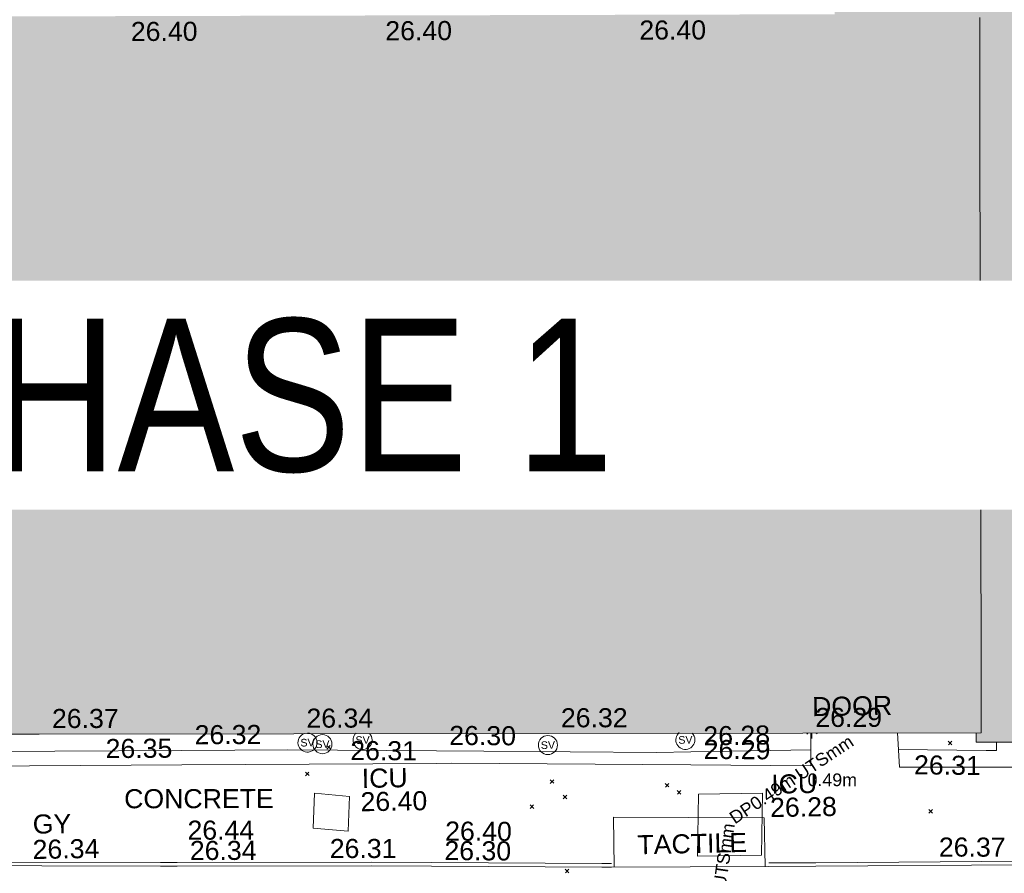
# Model space of a CAD drawing. Header units: millimetres. Extents: x -287732 to 520720, y -103372 to 287754.
# Tile 234 of 256: x 37293 to 56640, y -2555 to 14224. Entities that reach past the tile are written whole.
import ezdxf

# ---------------------------------------------------------------- set-up
doc = ezdxf.new("R2010")
doc.units = ezdxf.units.MM
doc.linetypes.add('IMPORT-UG_ELEC_LV_QLB2 _2_', pattern=[2700, 1500, -300.0000000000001, 0, -250, 150, -300.0000000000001, 0, -200])
doc.linetypes.add('IMPORT-UG_ELEC_STREET LIGHTING_QLB2 _2_', pattern=[2700, 1500, -300.0000000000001, 0, -250, 150, -300.0000000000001, 0, -200])
for name, color, linetype, lineweight, true_color in [('00_TOPO_LEVEL_FLOOR', 7, 'Continuous', 9, 0x666666), ('00_TOPO_SERV_STOP_VALVE', 7, 'Continuous', 9, 0x666666), ('00_UAV_BUILDING_OUTLINE', 5, 'Continuous', 9, 0x0000ff), ('00_UAV_CONCRETE', 9, 'Continuous', 9, 0x808080), ('00_UAV_INT_DOOR', 7, 'Continuous', 9, 0x7f4f3f), ('00_UAV_KERB_BOTTOM', 1, 'Continuous', 9, 0xff0000), ('00_UAV_KERB_TOP', 7, 'Continuous', 9, 0xa500a5), ('00_UAV_ROAD_MARKING_YELLOW_CONTINUOUS', 40, 'Continuous', 9, 0xffbf00), ('00_UAV_SERV_GULLY', 7, 'Continuous', 9, 0x5252a5), ('00_UAV_SERV_IC', 5, 'Continuous', 9, 0x0000ff), ('12333-PUM-2D-U-0001-C01 - Rev2_REVIT IMPORT_dwg', 7, 'Continuous', 9, 0x767676), ('A_RHA_Line', 7, 'Continuous', 9, 0x00a600), ('PUM-ELECTRIC-LV-QLB2', 1, 'IMPORT-UG_ELEC_LV_QLB2 _2_', 9, 0xff0000)]:
    doc.layers.add(name, color=color, linetype=linetype, lineweight=lineweight, true_color=true_color)
for name, color, linetype, lineweight in [('00_UAV_ROAD_EDGE', 7, 'Continuous', 9), ('00_UAV_SURFACE', 7, 'Continuous', 9), ('00_UAV_SURVEY_TEXT', 7, 'Continuous', 9), ('A_RHA_Detail', 7, 'Continuous', 9), ('A_RHA_Text', 7, 'Continuous', 9), ('GEN-TEXT', 7, 'Continuous', 9)]:
    doc.layers.add(name, color=color, linetype=linetype, lineweight=lineweight)
doc.styles.add('Arial Narrow', font='ARIALN.TTF', dxfattribs={"height": 3000})
doc.styles.add('Arial_1', font='arial.ttf', dxfattribs={"height": 250})
doc.styles.add('Swis721 Lt BT', font='swissl.ttf', dxfattribs={"height": 399.9999999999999})
doc.styles.add('Swis721 Lt BT_2', font='swissl.ttf', dxfattribs={"height": 375})

# ---------------------------------------------------------------- blocks, each defined once
blk = doc.blocks.new('12333-PUM-2D-U-0001-C01 - Rev2_REVIT IMPORT_dwg_MSL_Sluice_Valve_SYM-V130-Site Location Plan Proposed')
at = {"layer": '00_TOPO_SERV_STOP_VALVE', "color": 254, "true_color": 0xcccccc}
for radius, start, end in [(500.0000000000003, 129.1034945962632, 359.9999999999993), (500.0000000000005, 359.9999999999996, 44.65670137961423)]:
    blk.add_arc((0, 0), radius, start, end, dxfattribs=at)
at = {"layer": '00_TOPO_SERV_STOP_VALVE', "insert": (0, 198.9876086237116), "char_height": 399.9999999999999, "width": 785.1100955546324, "attachment_point": 2, "line_spacing_factor": 1.005061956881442, "style": 'Swis721 Lt BT'}
blk.add_mtext('SV', dxfattribs=at)
blk = doc.blocks.new('12333-PUM-2D-U-0001-C01 - Rev2_REVIT IMPORT_dwg_MSL_Sluice_Valve_SYM-2077246-Site Location Plan Proposed')
at = {"layer": '00_TOPO_SERV_STOP_VALVE', "color": 254, "true_color": 0xcccccc}
blk.add_circle((0, 0), 500.0000000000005, dxfattribs=at)
at = {"layer": '00_TOPO_SERV_STOP_VALVE', "insert": (0, 198.9876086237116), "char_height": 399.9999999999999, "width": 785.1100955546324, "attachment_point": 2, "line_spacing_factor": 1.005061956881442, "style": 'Swis721 Lt BT'}
blk.add_mtext('SV', dxfattribs=at)
blk = doc.blocks.new('12333-PUM-2D-U-0001-C01 - Rev2_REVIT IMPORT_dwg_MSL_Sluice_Valve_SYM-V131-Site Location Plan Proposed')
at = {"layer": '00_TOPO_SERV_STOP_VALVE', "color": 254, "true_color": 0xcccccc}
for radius, start, end in [(500.0000000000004, 132.2070050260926, 359.9999999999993), (500.0000000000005, 359.9999999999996, 42.44873509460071)]:
    blk.add_arc((0, 0), radius, start, end, dxfattribs=at)
at = {"layer": '00_TOPO_SERV_STOP_VALVE', "insert": (0, 198.9876086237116), "char_height": 399.9999999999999, "width": 785.1100955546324, "attachment_point": 2, "line_spacing_factor": 1.005061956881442, "style": 'Swis721 Lt BT'}
blk.add_mtext('SV', dxfattribs=at)
blk = doc.blocks.new('12333-PUM-2D-U-0001-C01 - Rev2_REVIT IMPORT_dwg_MSL_Sluice_Valve_SYM-V132-Site Location Plan Proposed')
at = {"layer": '00_TOPO_SERV_STOP_VALVE', "color": 254, "true_color": 0xcccccc}
for radius, start, end in [(500.0000000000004, 107.6690569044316, 359.9999999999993), (500.0000000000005, 359.9999999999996, 88.06324389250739)]:
    blk.add_arc((0, 0), radius, start, end, dxfattribs=at)
at = {"layer": '00_TOPO_SERV_STOP_VALVE', "insert": (0, 198.9876086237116), "char_height": 399.9999999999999, "width": 785.1100955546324, "attachment_point": 2, "line_spacing_factor": 1.005061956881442, "style": 'Swis721 Lt BT'}
blk.add_mtext('SV', dxfattribs=at)
blk = doc.blocks.new('12333-PUM-2D-U-0001-C01 - Rev2_REVIT IMPORT_dwg_MSL_FLlvl_SYM-V175-Site Location Plan Proposed')
at = {"layer": '00_TOPO_LEVEL_FLOOR', "color": 254, "true_color": 0xcccccc}
blk.add_line((1.732587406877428e-11, -38.92611017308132), (8.662937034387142e-12, -16.79989051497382), dxfattribs=at)
blk = doc.blocks.new('12333-PUM-2D-U-0001-C01 - Rev2_REVIT IMPORT_dwg_MSL_Node_Linework-V198-Site Location Plan Proposed')
at = {"layer": '00_UAV_INT_DOOR', "color": 9, "true_color": 0xd4c4bf}
for p, q in [((-429.8995779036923, -429.8995779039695), (-530.3860888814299, -530.3860888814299)), ((530.3860888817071, -530.3860888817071), (443.9196760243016, -443.9196760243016))]:
    blk.add_line(p, q, dxfattribs=at)
blk = doc.blocks.new('12333-PUM-2D-U-0001-C01 - Rev2_REVIT IMPORT_dwg_MGS62954_T2_Galway_ITM_3d_Rev1-2077680-Site Location Plan Proposed')
at = {"layer": '00_UAV_CONCRETE', "color": 254, "true_color": 0xcccccc, "flags": 128}
for points in [[(533917432.5323352, 725554706.6849668), (533922431.584749, 725554610.3104591), (533923928.09, 725554581.4600002), (533927430.559494, 725554510.4473077), (533929600.09, 725554466.4600002), (533932429.7616088, 725554422.8559769), (533936998.09, 725554352.4600002), (533937429.1784731, 725554347.5968913), (533942428.7538965, 725554291.1966838), (533947428.3293201, 725554234.7964761), (533947724.0900001, 725554231.4600002), (533952426.8329117, 725554116.8726958), (533954783.09, 725554059.46), (533954791.6050242, 725554701.2333038)], [(533956493.1907822, 725554673.9320065), (533956520.6665002, 725553999.2555002), (533959013.6665002, 725553955.2555002), (533959018.5703509, 725554451.6232687)]]:
    blk.add_lwpolyline(points, dxfattribs=at)
at = {"layer": '00_UAV_KERB_BOTTOM', "color": 254, "true_color": 0xcccccc, "flags": 128}
for points in [[(533918335.4952061, 725552651.9448441), (533922301.6545817, 725552627.0879918), (533922324.4952061, 725552626.9448442), (533926395.4952061, 725552573.9448441), (533927301.2151211, 725552563.0029615), (533930451.495206, 725552524.9448441), (533932300.4082241, 725552480.1457196), (533932886.4952061, 725552465.9448441), (533936709.495206, 725552412.9448442), (533937299.7493207, 725552401.2644947), (533941969.0902098, 725552308.8644043), (533942298.7739195, 725552303.7081382), (533946125.0902098, 725552243.8644043), (533947297.8185298, 725552216.5916526), (533950640.0902098, 725552138.8644043), (533950832.1882188, 725552136.2623162)], [(533953924.1211041, 725552094.3801457), (533954848.0902098, 725552081.8644041), (533958923.8042533, 725552041.9597719), (533959342.09021, 725552037.8644042), (533963119.09021, 725551938.8644042), (533963920.3958126, 725551916.7353251), (533966559.0902098, 725551843.8644042)]]:
    blk.add_lwpolyline(points, dxfattribs=at)
at = {"layer": '00_UAV_KERB_TOP', "color": 254, "true_color": 0xcccccc, "flags": 128}
for points in [[(533918336.1315357, 725552721.9422307), (533922305.6761367, 725552697.0641624), (533922325.1701861, 725552696.9419886), (533926396.4064528, 725552643.9389127), (533927305.2365643, 725552632.9594631), (533930452.7658529, 725552594.9346017), (533932304.4290925, 725552550.0688393), (533932887.8282167, 725552535.9330904), (533936710.672859, 725552482.9352446), (533937303.7704358, 725552471.1986265), (533941970.3300177, 725552378.8535745), (533942302.7951381, 725552373.6538072), (533946126.4512976, 725552313.8516775), (533947301.8394302, 725552286.5170699), (533950641.3780272, 725552208.8533815), (533950832.251515, 725552206.2678806)], [(533953923.3615538, 725552164.3968555), (533954848.906929, 725552151.8597629), (533958923.0446309, 725552111.9705642), (533959343.3500372, 725552107.8554244), (533963120.9734919, 725552008.8390831), (533963919.6375794, 725551986.7829528), (533966561.0226127, 725551913.8377264)]]:
    blk.add_lwpolyline(points, dxfattribs=at)
at = {"layer": '00_UAV_ROAD_EDGE', "color": 254, "true_color": 0xcccccc}
blk.add_line((533950832.1882188, 725552136.2623162), (533953924.1211041, 725552094.3801455), dxfattribs=at)
at = {"layer": '00_UAV_SERV_IC', "color": 254, "true_color": 0xcccccc}
for p, q in [((533944982.4000001, 725553006.6000001), (533945020.5000002, 725553692.4000002)), ((533945020.5000002, 725553692.4000002), (533945706.3, 725553616.2000002)), ((533945706.3, 725553616.2000002), (533945668.2000001, 725552930.4000002)), ((533952526.2000001, 725552320.8000002), (533952564.3000002, 725553540.0000001)), ((533952564.3000002, 725553540.0000001), (533953821.6000001, 725553540.0000001)), ((533953783.5000002, 725552320.8000002), (533953821.6000001, 725553540.0000001)), ((533944982.4000001, 725553006.6000001), (533945668.2000001, 725552930.4000002)), ((533953783.5000002, 725552320.8000002), (533952526.2000001, 725552320.8000002))]:
    blk.add_line(p, q, dxfattribs=at)
at = {"layer": '00_UAV_SURFACE', "color": 254, "true_color": 0xcccccc, "flags": 128}
for points in [[(533917438.8976308, 725555033.7020375), (533922436.7749314, 725554918.8900872), (533922586.0899999, 725554915.4600002), (533927436.2023497, 725554845.7227634), (533931210.09, 725554791.4600002), (533932435.4093924, 725554760.4445615), (533937057.09, 725554643.46), (533937433.8755319, 725554638.7078413), (533942433.3806098, 725554575.652229), (533944510.0899999, 725554549.4600003), (533947432.2966648, 725554478.9045137), (533948360.8760306, 725554456.4843441), (533951758.0899999, 725554374.4600002), (533952430.996173, 725554373.9198035), (533954787.2371439, 725554372.0282568)], [(533958436.497791, 725554461.783383), (533958434.6065001, 725554293.2255002), (533958229.8860842, 725554299.1025138), (533956506.4405773, 725554348.5783428)], [(533950883.5061946, 725552135.567182), (533950885.9930544, 725553116.4740382), (533953847.888122, 725553049.6056396), (533953847.6839641, 725552095.4155346)]]:
    blk.add_lwpolyline(points, dxfattribs=at)
for name, p, xscale, yscale, zscale in [('12333-PUM-2D-U-0001-C01 - Rev2_REVIT IMPORT_dwg_MSL_Sluice_Valve_SYM-V132-Site Location Plan Proposed', (533944902.0899999, 725554687.4600002), 0.375, 0.375, 0.375), ('12333-PUM-2D-U-0001-C01 - Rev2_REVIT IMPORT_dwg_MSL_Sluice_Valve_SYM-2077246-Site Location Plan Proposed', (533945195.0899999, 725554651.4600002), 0.375, 0.375, 0.375), ('12333-PUM-2D-U-0001-C01 - Rev2_REVIT IMPORT_dwg_MSL_Sluice_Valve_SYM-V131-Site Location Plan Proposed', (533945985.0899999, 725554719.46), 0.375, 0.375, 0.375), ('12333-PUM-2D-U-0001-C01 - Rev2_REVIT IMPORT_dwg_MSL_Sluice_Valve_SYM-2077246-Site Location Plan Proposed', (533949624.09, 725554556.4600002), 0.375, 0.375, 0.375), ('12333-PUM-2D-U-0001-C01 - Rev2_REVIT IMPORT_dwg_MSL_Sluice_Valve_SYM-V130-Site Location Plan Proposed', (533952327.09, 725554611.4600002), 0.375, 0.375, 0.375), ('12333-PUM-2D-U-0001-C01 - Rev2_REVIT IMPORT_dwg_MSL_Node_Linework-V198-Site Location Plan Proposed', (533954814.09, 725554783.8640001), 0.19, 0.19, 0.19), ('12333-PUM-2D-U-0001-C01 - Rev2_REVIT IMPORT_dwg_MSL_FLlvl_SYM-V175-Site Location Plan Proposed', (533954814.09, 725554783.8640001), 4.94, 4.94, 4.94)]:
    blk.add_blockref(name, p, dxfattribs=dict(xscale=xscale, yscale=yscale, zscale=zscale))
at = {"layer": '00_UAV_BUILDING_OUTLINE', "color": 251, "true_color": 0x666666, "char_height": 375, "width": 1495.902363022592, "attachment_point": 1, "line_spacing_factor": 1.005061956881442, "style": 'Swis721 Lt BT_2'}
for s, insert, rotation in [('26.40', (533941678.0834648, 725568910.9926816), 359.1668258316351), ('26.40', (533946677.5546013, 725568838.2870848), 359.16682582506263), ('26.40', (533951668.9823644, 725568764.2773807), 359.16682583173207), ('26.37', (533939893.1816708, 725555435.5661966), 359.08078984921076), ('26.34', (533944892.4716879, 725555355.3544866), 359.08078984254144), ('26.32', (533949891.7617047, 725555275.1427767), 359.08078984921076), ('26.29', (533954891.0517218, 725555194.9310668), 359.08078984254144)]:
    blk.add_mtext(s, dxfattribs=dict(at, insert=insert, rotation=rotation))
at = {"layer": '00_UAV_CONCRETE', "color": 251, "true_color": 0x666666, "char_height": 375, "width": 1495.902363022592, "attachment_point": 1, "line_spacing_factor": 1.005061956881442, "style": 'Swis721 Lt BT_2'}
for s, insert, rotation in [('26.35', (533940936.0716226, 725554826.5790275), 359.35367375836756), ('26.31', (533945743.5409512, 725554703.2621312), 358.8258838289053), ('26.29', (533952688.8219444, 725554605.8656521), 358.60420393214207)]:
    blk.add_mtext(s, dxfattribs=dict(at, insert=insert, rotation=rotation))
at = {"layer": '00_UAV_INT_DOOR', "color": 251, "true_color": 0x666666, "insert": (533954827.9128496, 725555407.2974412), "char_height": 375, "width": 1790.333939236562, "attachment_point": 1, "line_spacing_factor": 1.005061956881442, "style": 'Swis721 Lt BT_2'}
blk.add_mtext('DOOR', dxfattribs=at)
at = {"layer": '00_UAV_KERB_BOTTOM', "color": 251, "true_color": 0x666666, "char_height": 375, "width": 1495.902363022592, "attachment_point": 1, "line_spacing_factor": 1.005061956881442, "style": 'Swis721 Lt BT_2'}
for s, insert, rotation in [('26.34', (533942556.4878116, 725552794.9676569), 359.1039648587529), ('26.30', (533947559.2648076, 725552705.8750148), 358.66778014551)]:
    blk.add_mtext(s, dxfattribs=dict(at, insert=insert, rotation=rotation))
at = {"layer": '00_UAV_KERB_TOP', "color": 251, "true_color": 0x666666, "char_height": 375, "width": 1495.902363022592, "attachment_point": 1, "line_spacing_factor": 1.005061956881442, "style": 'Swis721 Lt BT_2'}
for s, insert, rotation in [('26.44', (533942516.968405, 725553194.6199018), 359.1039648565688), ('26.40', (533947580.1269719, 725553088.7120758), 358.66778014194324), ('26.37', (533957273.7530124, 725552605.4266524), 358.8939624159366)]:
    blk.add_mtext(s, dxfattribs=dict(at, insert=insert, rotation=rotation))
at = {"layer": '00_UAV_ROAD_MARKING_YELLOW_CONTINUOUS', "color": 251, "true_color": 0x666666, "insert": (533945306.367099, 725552785.7575665), "char_height": 375, "width": 1495.902363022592, "attachment_point": 1, "rotation": 359.00634286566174, "line_spacing_factor": 1.005061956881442, "style": 'Swis721 Lt BT_2'}
blk.add_mtext('26.31', dxfattribs=at)
at = {"layer": '00_UAV_SERV_GULLY', "color": 251, "true_color": 0x666666, "char_height": 375, "attachment_point": 1, "line_spacing_factor": 1.005061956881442, "style": 'Swis721 Lt BT_2'}
for s, insert, width in [('GY', (533939475.6790336, 725553365.5684978), 821.5590755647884), ('26.34', (533939465.0830563, 725552867.8817788), 1495.902363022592)]:
    blk.add_mtext(s, dxfattribs=dict(at, insert=insert, width=width))
at = {"layer": '00_UAV_SERV_IC', "color": 251, "true_color": 0x666666, "char_height": 375, "attachment_point": 1, "line_spacing_factor": 1.005061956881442, "style": 'Swis721 Lt BT_2'}
for s, insert, width in [('ICU', (533945955.2695878, 725554151.8572913), 1021.012723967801), ('ICU', (533953999.0842782, 725553898.2450806), 1021.012723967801), ('26.40', (533945923.6097291, 725553693.0990357), 1495.902363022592), ('26.28', (533953967.4244195, 725553439.486825), 1495.902363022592)]:
    blk.add_mtext(s, dxfattribs=dict(at, insert=insert, width=width))
at = {"layer": '00_UAV_SURFACE', "color": 251, "true_color": 0x666666, "char_height": 375, "width": 1495.902363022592, "attachment_point": 1, "line_spacing_factor": 1.005061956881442, "style": 'Swis721 Lt BT_2'}
for s, insert, rotation in [('26.32', (533942689.6062507, 725555067.6896111), 359.2774026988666), ('26.30', (533947694.1774593, 725554967.9554454), 358.6168855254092), ('26.28', (533952681.3936535, 725554868.9485565), 359.95400401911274), ('26.31', (533956815.6681192, 725554230.2523249), 358.3556324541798)]:
    blk.add_mtext(s, dxfattribs=dict(at, insert=insert, rotation=rotation))
at = {"layer": '00_UAV_SURVEY_TEXT', "color": 251, "true_color": 0x666666, "char_height": 375, "attachment_point": 1, "line_spacing_factor": 1.005061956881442, "style": 'Swis721 Lt BT_2'}
for s, insert, width, rotation in [('CONCRETE', (533941283.933983, 725553833.9493718), 3286.236302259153, 359.06655376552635), ('TACTILE', (533951347.2031193, 725552752.4264635), 2341.205920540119, 0.2860553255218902)]:
    blk.add_mtext(s, dxfattribs=dict(at, insert=insert, width=width, rotation=rotation))
blk = doc.blocks.new('12333-PUM-2D-U-0001-C01 - Rev2_REVIT IMPORT_dwg-1620468-Site Location Plan Proposed')
at = {"layer": 'GEN-TEXT', "color": 253, "true_color": 0xaaaaaa}
for p, q in [((304197.9948137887, -61300.71151768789), (304268.7054919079, -61230.00083956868)), ((304268.7054919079, -61300.71151768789), (304197.9948137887, -61230.00083956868)), ((316411.9948138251, -61431.71151774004), (316482.7054919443, -61361.00083962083)), ((316482.7054919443, -61431.71151774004), (316411.9948138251, -61361.00083962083)), ((303769.9948138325, -61816.71151774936), (303840.7054919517, -61746.00083963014)), ((303840.7054919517, -61816.71151774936), (303769.9948138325, -61746.00083963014)), ((308576.9948138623, -62051.71151773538), (308647.7054919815, -61981.00083961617)), ((308647.7054919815, -62051.71151773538), (308576.9948138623, -61981.00083961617)), ((310836.9948138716, -62162.71151776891), (310907.7054919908, -62092.0008396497)), ((310907.7054919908, -62162.71151776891), (310836.9948138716, -62092.0008396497)), ((308825.9948138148, -62358.71151776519), (308896.705491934, -62288.00083964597)), ((308896.705491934, -62358.71151776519), (308825.9948138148, -62288.00083964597)), ((311070.9948138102, -62305.71151769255), (311141.7054919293, -62235.00083957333)), ((311141.7054919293, -62305.71151769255), (311070.9948138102, -62235.00083957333)), ((308172.9948137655, -62537.71151776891), (308243.7054918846, -62467.00083964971)), ((308243.7054918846, -62537.71151776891), (308172.9948137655, -62467.00083964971)), ((316003.994813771, -62766.71151770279), (316074.7054918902, -62696.00083958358)), ((316074.7054918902, -62766.71151770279), (316003.994813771, -62696.00083958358)), ((308842.9948138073, -63815.71151770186), (308913.7054919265, -63745.00083958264)), ((308913.7054919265, -63815.71151770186), (308842.9948138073, -63745.00083958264))]:
    blk.add_line(p, q, dxfattribs=at)
blk.add_blockref('12333-PUM-2D-U-0001-C01 - Rev2_REVIT IMPORT_dwg_MGS62954_T2_Galway_ITM_3d_Rev1-2077680-Site Location Plan Proposed', (-533641079.6498471, -725615854.3561786))
at = {"layer": 'PUM-ELECTRIC-LV-QLB2', "char_height": 250, "attachment_point": 2, "line_spacing_factor": 0.9417779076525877, "style": 'Arial_1'}
for s, insert, width, rotation in [('DP0.49m UTSmm', (313249.1241610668, -61951.67233307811), 3379.071464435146, 32.57573647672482), ('0.49m', (314121.7990783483, -61953.8601295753), 1160.025439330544, 358.836994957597), ('DP0.49m UTSmm', (311716.9799237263, -64278.50860077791), 3379.071464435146, 80.84198246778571)]:
    blk.add_mtext(s, dxfattribs=dict(at, insert=insert, width=width, rotation=rotation))

msp = doc.modelspace()

# ---------------------------------------------------------------- hatches: boundary and pattern name
at = {"layer": 'A_RHA_Detail', "true_color": 0xc0c0c0}
h = msp.add_hatch(color=9, dxfattribs=at)
h.paths.add_polyline_path([(-80880.60083809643, -68502.79057078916), (-80400.865924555, -68483.41509113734), (-80400.865924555, -62984.64684185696), (-24474.85765177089, -63009.32043784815), (-24456.14471271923, -50840.30023858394), (-36622.55041039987, -50831.65104353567), (-36622.55041039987, -44228.57792613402), (-50959.0526582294, -44218.38599194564), (-50959.0526582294, -42573.78171514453), (-54563.9325804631, -42571.21897729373), (-54565.69773352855, -45054.17447474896), (-92408.82109321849, -45027.27149621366), (-92411.78875845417, -49201.74309222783), (-100061.9988811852, -49201.74309222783), (-100052.2214449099, -64852.82557838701), (-86120.90825229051, -64852.82557838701), (-86092.1662649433, -62957.90041523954), (-84861.10047608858, -62957.90041523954), (-84854.79052929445, -68240.109737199), (-80870.60226892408, -68240.10973722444)])
h.paths.add_polyline_path([(-137238.9269902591, -68461.9384092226), (-132719.7426408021, -68433.0633692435), (-132847.0731201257, -62850.04282283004), (-130454.6837966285, -62916.63108078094), (-130498.2830220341, -61355.85393642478), (-117581.136331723, -61423.42893438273), (-117492.3908565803, -49183.91309190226), (-125136.5200282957, -49178.47881952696), (-125133.572703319, -45032.61887136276), (-163007.1824077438, -45005.6942194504), (-163007.1824076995, -44090.2963411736), (-163123.8521269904, -44090.21339942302), (-163122.6389897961, -42383.75184302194), (-166563.8543419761, -42383.75184298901), (-166565.034908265, -44044.39824208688), (-193158.4656786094, -44025.49275805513), (-193195.152889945, -62863.65652504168), (-137269.7106414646, -62916.63108078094), (-137254.3708868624, -65679.90523788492)])
h.paths.add_polyline_path([(120310.9497607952, -32334.28230164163), (120312.4652266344, -31610.73011961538), (133451.2244789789, -31638.24899384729), (133469.2230092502, -19717.98315780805), (121295.7536929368, -19692.48606430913), (121319.8434528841, -8190.941560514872), (112277.0825930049, -8172.001674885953), (112263.1770823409, -14811.1234547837), (78285.85310969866, -14739.95861438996), (78292.82277619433, -8167.077575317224), (75241.99098605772, -8160.673431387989), (69355.76844233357, -8152.931592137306), (69353.6659720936, -9156.74635762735), (68372.60878945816, -9154.691552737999), (68372.60878945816, -13705.52853215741), (69333.7233474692, -13707.54156770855), (69325.07112547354, -16249.53369228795), (66623.4489111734, -16249.53369228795), (66619.79243935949, -17995.29925530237), (65989.07757494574, -17995.2992552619), (65985.44262772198, -19730.78799483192), (57152.23993377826, -19712.28702421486), (57127.42535098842, -31559.89463417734), (70277.87165424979, -31587.43801817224), (70277.87165431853, -32271.7414715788), (78263.96947909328, -32285.12944888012), (78266.62661740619, -31019.79372153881), (112335.8856506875, -31091.15111860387), (112335.8856506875, -32317.57330553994), (119781.4233959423, -32333.17321913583)])
h.paths.add_polyline_path([(7503.717409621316, -1791.439263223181), (15482.43097392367, -674.0213231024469), (15484.0826588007, 148.1327206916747), (56188.28042539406, 205.5276654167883), (56155.84326007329, 14338.3166313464), (18016.62665935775, 14236.48149539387), (17967.9025208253, 34313.18372071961), (21727.10644863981, 34324.0692624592), (21708.90974962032, 40608.10218321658), (18009.66447159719, 40608.10218321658), (17995.54603706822, 45483.75063442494), (9770.084204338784, 45420.6329473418), (3966.213879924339, 45446.76585222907), (3984.771235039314, 14176.56786832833), (1023.062455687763, 14176.56786837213), (-276.5134647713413, 14190.52623461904), (-231.6790044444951, 5968.135265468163), (-226.4491536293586, 193.7444677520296), (553.0869992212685, 183.4716499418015), (7477.609307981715, 143.2867586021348), (7488.638446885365, -674.0213231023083)])
h.paths.add_polyline_path([(77755.59663317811, 53.47451145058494), (77729.51881611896, 1699.844979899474), (94464.47132486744, 1659.976083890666), (94606.37913471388, 17991.390236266), (88810.4190114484, 18015.03260816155), (88799.89418497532, 14436.74271609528), (69413.88950349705, 14457.8773889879), (69377.35724448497, 99.62816357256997), (75241.99098605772, 67.32134432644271)])
h.paths.add_polyline_path([(61252.12079701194, 46453.95617366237), (105774.7348988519, 46472.68783506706), (105768.2642198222, 61852.61234306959), (92285.13876309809, 61852.61234306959), (92308.59670399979, 65784.30757140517), (96107.4668000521, 65767.60445243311), (96059.68081117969, 75209.20847378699), (101084.8427276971, 75071.88872764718), (104988.0046543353, 74765.36560406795), (108403.6894220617, 74363.8408943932), (112009.2703903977, 73787.25420861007), (115645.3524815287, 73049.69667206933), (116890.8108051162, 72761.69136252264), (120208.9929833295, 71893.18353872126), (120865.241739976, 71703.68484519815), (124135.6329506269, 70669.67317906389), (127435.6253142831, 69480.50055823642), (127820.4368670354, 69394.93141813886), (128274.3081769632, 69331.69585753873), (128731.8791144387, 69306.66104516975), (129189.9401488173, 69320.00258290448), (129645.2782985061, 69371.62688826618), (130094.6997111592, 69461.17185603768), (130535.0520071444, 69588.00939074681), (130963.246434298, 69751.24981927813), (131376.2795165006, 69949.74812590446), (131771.2541232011, 70182.11198903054), (132162.5575600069, 70460.5404660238), (132496.0921583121, 70741.69081113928), (132820.871367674, 71064.98072578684), (133117.4593294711, 71414.31364272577), (133383.77568926, 71787.23923950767), (133616.5473239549, 72178.5372844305), (133817.1647262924, 72590.54524898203), (133982.6025969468, 73017.89547513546), (134111.7005086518, 73457.59040801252), (134203.5529320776, 73906.54590458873), (134257.5155883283, 74361.61286216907), (134272.5462649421, 74819.5993153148), (134250.5259875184, 75277.29281745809), (134189.6227572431, 75731.48297747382), (134090.9274700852, 76178.98397757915), (133955.1324028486, 76616.65691993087), (133783.1900598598, 77041.43184345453), (133576.3064937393, 77450.32925647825), (133335.932843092, 77840.48103920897), (133063.7551572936, 78209.15055532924), (132761.6825665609, 78553.75185442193), (132431.8338935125, 78871.8678050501), (132076.5227905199, 79161.26705197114), (131698.2415080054, 79419.91966861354), (131299.6434187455, 79646.01139197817), (131093.5942456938, 79746.34209763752), (132146.0467355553, 83110.22226145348), (122787.7632953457, 86282.54285518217), (121604.3555412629, 82800.3591886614), (117095.9864227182, 83870.84033785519), (116841.9598400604, 83526.35449572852), (116120.5435466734, 91221.93611972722), (110237.7341284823, 91274.27491021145), (110194.3680786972, 90435.39030214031), (104988.0046543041, 90486.49901390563), (104973.2761846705, 94309.82427956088), (103746.1314668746, 94309.8242795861), (103839.9937121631, 122852.1474271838), (96365.09202306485, 122931.9599470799), (96350.3400238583, 123952.4168585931), (104555.5505249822, 123902.1925226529), (104607.3234458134, 120248.5396156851), (125502.5015002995, 120134.1933400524), (125662.0200253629, 137657.3796882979), (114479.5865733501, 137699.2256881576), (114382.306264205, 129149.9458158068), (104644.159003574, 129187.9975073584), (104577.9931702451, 126217.3903144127), (101184.4926406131, 126159.1566967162), (101264.6166812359, 135959.2655565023), (89967.23178808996, 135988.8856164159), (89927.63362986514, 125823.6463181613), (93630.53562302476, 125840.7948842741), (93580.65688892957, 122931.9599470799), (88697.38835376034, 122904.7310126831), (88679.3898954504, 95739.09143775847), (86378.25848996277, 95739.09143775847), (86378.18187189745, 96178.1008337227), (83279.50743284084, 96200.92083327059), (83273.62493422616, 95735.74732133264), (70169.67509619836, 95733.22421950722), (70166.26842742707, 96272.07409347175), (66674.99731294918, 96257.14073655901), (66654.74538556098, 95755.71092136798), (65784.77231079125, 95755.71092136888), (65887.65094984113, 117470.630565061), (53473.3427162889, 117487.9046429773), (53434.44066309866, 98570.46349063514), (40649.41626916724, 98570.46349063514), (40610.16711559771, 94406.01479078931), (38853.82372868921, 94410.36303440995), (38848.65589191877, 89463.65332729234), (40612.46601912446, 89518.45976927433), (40665.38257362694, 86257.73741128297), (38372.19584460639, 86305.72309285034), (38369.79374539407, 76901.0507917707), (50937.9512507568, 76944.40198294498), (50922.88567286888, 74598.78180889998), (56484.9061132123, 74588.85093771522), (56484.9061132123, 75194.85181995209), (92465.4037153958, 75233.0258166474), (92645.92783662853, 71766.64845094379), (89810.55521366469, 69362.83965827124), (85313.16173974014, 69360.94750420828), (85313.16173974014, 66907.4050808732), (75210.14498263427, 66903.15451589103), (75210.14498263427, 63815.70944550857), (70819.40014309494, 63815.70999200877), (70819.21601505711, 64253.35708059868), (69456.83415683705, 64253.35708059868), (69455.7195737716, 66901.99623166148), (61303.32856759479, 66898.5668068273), (61304.56054988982, 63970.32021231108), (70500.41048208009, 63970.32021219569), (70500.4088543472, 61852.59006207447), (61245.6438848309, 61848.69637488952), (61252.03558504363, 46656.49344428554)])
h.paths.add_polyline_path([(-17153.16561239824, 48569.32684293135), (-17153.16561224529, 60770.38083685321), (-29362.88357759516, 60774.70428694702), (-29362.88357759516, 67399.20394580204), (-43507.24466814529, 67405.01911303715), (-43488.5313307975, 69093.07334175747), (-45766.41866231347, 69109.32868388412), (-45794.3462003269, 67405.01911303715), (-47272.11273194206, 67404.2124544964), (-47272.44887633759, 66454.91798908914), (-86004.56386332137, 66468.63299519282), (-86006.66970787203, 60521.58362721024), (-92662.87722510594, 60521.58362721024), (-92665.2138765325, 50184.35611932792), (-79752.0168396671, 50179.78309939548), (-79752.016597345, 48591.4932381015), (-17157.7163123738, 48569.32845417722)])
h.paths.add_polyline_path([(-201056.4185878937, 48628.75479108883), (-138377.9751621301, 48634.64535779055), (-138377.9751621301, 50133.28201003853), (-125467.710581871, 50134.49626164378), (-125468.6909603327, 60566.1903686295), (-132186.8595614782, 60565.86652591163), (-132187.4203588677, 66533.0197876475), (-170643.3098734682, 66805.61809689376), (-170643.3098732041, 67738.78475848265), (-200340.0100486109, 67488.93693764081), (-200348.7171487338, 60827.78025104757), (-201057.5650552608, 60827.71357558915), (-201056.6510294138, 51102.04313372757)])
h.paths.add_polyline_path([(-240051.5126725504, 54769.19491160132), (-239444.490259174, 54811.10754483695), (-239186.5396223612, 54841.92927608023), (-238764.8191577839, 54940.98166103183), (-238382.4735933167, 55122.46891388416), (-237990.3402229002, 55354.87497234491), (-237269.2031023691, 55936.21515020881), (-237032.4836384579, 56225.56611516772), (-236793.0039602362, 56569.31473944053), (-236554.5880578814, 57004.26389721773), (-236432.7219585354, 57267.46508908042), (-236300.081527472, 57753.26238983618), (-236250.7285154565, 58017.17885684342), (-236235.6490609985, 58516.21786804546), (-236233.2538429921, 58987.85640053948), (-236213.7029795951, 59823.48083769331), (-236363.8287855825, 59820.86038205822), (-236634.0279869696, 60698.06075827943), (-236391.9547756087, 61432.19726339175), (-236225.4740089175, 61435.10319600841), (-236201.6036569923, 62637.68779596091), (-232563.5271750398, 62639.28734435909), (-232563.5271750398, 63049.03842404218), (-232732.1945866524, 63049.15302218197), (-232860.1521277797, 63457.95890274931), (-232731.606808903, 63914.24862697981), (-232560.8209656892, 63914.24862697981), (-232515.1276847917, 70598.00033009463), (-240628.6947849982, 70598.85496273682), (-240629.7923196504, 72350.98321577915), (-246412.6011212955, 72347.36085933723), (-246412.6011212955, 70616.45923936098), (-254449.5805725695, 70618.60952619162), (-254454.637144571, 70754.06491720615), (-254469.7140363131, 73191.66276250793), (-263883.2532625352, 73267.83063688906), (-263902.4181505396, 68260.74348553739), (-263714.8217520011, 68259.82096572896), (-263552.9672900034, 67819.65434396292), (-263719.0883117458, 67392.2068408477), (-263913.6298699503, 67392.20684284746), (-263956.7001913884, 58633.76423459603), (-260181.1963171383, 58611.22607638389), (-260192.3146983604, 56354.25111579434), (-257184.684388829, 56339.46086021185), (-257213.4419957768, 57092.93866021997), (-257338.5163846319, 57093.27331223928), (-257471.0109294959, 57531.74572308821), (-257338.5163845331, 58062.22513696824), (-257203.4956297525, 58064.06881289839), (-257173.5751889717, 58598.54056692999), (-256478.2273617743, 58575.27357994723), (-256478.2273617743, 58788.51859473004), (-256013.0091299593, 58911.92701534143), (-255397.0786664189, 58780.99767617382), (-255397.0786664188, 58595.982422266), (-243809.885361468, 58585.92793201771), (-243805.3570672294, 58352.04527760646), (-243740.939469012, 57884.52572680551), (-243619.0830608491, 57421.84877545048), (-243424.3877545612, 56943.65915412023), (-243247.1437899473, 56608.24157713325), (-243003.0710579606, 56249.99021479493), (-242732.2093200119, 55932.75703082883), (-242371.7230178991, 55603.12658811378), (-242141.255125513, 55424.88676767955), (-241804.9643037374, 55216.88439822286), (-241529.4640827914, 55077.02869055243), (-241100.6275144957, 54917.18295003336), (-240836.2134980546, 54840.82833176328), (-240453.4486195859, 54788.60784130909), (-240218.9578693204, 54777.28227442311)])
h.paths.add_polyline_path([(40276.69022552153, 59895.36417752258), (40328.62676029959, 69196.9439153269), (36588.99968785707, 69217.8245910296), (36619.46637569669, 74674.25962428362), (32264.36460078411, 74687.02318924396), (32233.48293867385, 69156.26826306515), (11916.69390495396, 69269.70959686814), (11966.66200111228, 78218.75165974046), (29087.509017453, 78123.15526808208), (29143.44567205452, 88141.1370047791), (15719.348796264, 88216.09212953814), (15732.60379610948, 90589.9978889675), (4594.294101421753, 90652.19003489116), (4525.129359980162, 78265.12250449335), (10096.76365553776, 78234.01258731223), (10077.43887221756, 74773.03821910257), (4547.641142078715, 74803.91453678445), (4465.579974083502, 60107.1600234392), (19125.89094760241, 60025.30234268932), (19139.86249374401, 62527.53804644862), (31738.59196305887, 62457.19146404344), (31724.55430858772, 59943.11609815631), (38369.79364225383, 59906.01157293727)])
h.paths.add_polyline_path([(-246083.0241259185, 72334.29150213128), (-246083.0594797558, 72334.30275087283), (-246208.2905500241, 72334.29150213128)])
h.paths.add_polyline_path([(-114575.3004830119, 112178.0758695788), (-114575.3246435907, 112178.0758695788), (-114707.2752166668, 115801.5811617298)])
h.paths.add_polyline_path([(-154699.9178765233, 101760.4080976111), (-114382.050333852, 101776.0542914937), (-114382.050333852, 106926.9360164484), (-113755.641395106, 106927.1792101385), (-113757.5507412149, 111847.2721531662), (-114431.6837526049, 111847.2721531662), (-114431.8097758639, 112178.0758695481), (-114575.3004830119, 112178.0758695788), (-114578.9984943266, 121707.2390833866), (-123056.9849702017, 121707.2390833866), (-123068.8201032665, 156452.7036899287), (-119381.2340625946, 156454.1348067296), (-119381.2340625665, 160165.8597952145), (-115501.031452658, 160167.3662801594), (-115503.3750945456, 166206.5793118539), (-132411.7987151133, 166599.6604729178), (-132411.8243278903, 166665.6603411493), (-135275.0124468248, 166664.5490317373), (-135275.0124468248, 166628.1883101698), (-135911.3205076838, 166628.1944502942), (-135911.3479256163, 166352.1604668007), (-152521.1633846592, 166345.7146753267), (-152518.3680955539, 159142.6836790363), (-150699.3133726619, 159117.9265656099), (-150758.5477087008, 122560.691203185), (-151059.2005266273, 122560.691203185), (-151061.0981347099, 121302.4374932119), (-154138.3148337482, 121372.6012653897), (-154138.3148337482, 121865.1834517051), (-154704.3888425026, 121867.2611370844), (-154688.5451973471, 119352.3937021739), (-154745.5933227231, 119352.3715636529), (-154745.5763474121, 118722.1532660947), (-160794.1544526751, 118748.7442832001), (-160794.1544526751, 119410.5425977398), (-163852.1622693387, 119422.408321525), (-163855.0715294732, 118762.2003111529), (-167568.6765459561, 118778.5256058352), (-166634.6619849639, 124395.1277019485), (-166930.050559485, 124500.0918161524), (-167568.6765459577, 124707.6250903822), (-168028.2173235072, 124841.3808647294), (-168630.5006276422, 124991.3056740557), (-169238.2056069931, 125117.4693074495), (-169850.3952285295, 125219.6772876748), (-170466.1255403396, 125297.7720169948), (-171089.11025998, 125351.8553033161), (-171704.4065937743, 125381.1774255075), (-172325.0479971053, 125386.3595015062), (-172782.2248668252, 125374.5832362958), (-173401.7764235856, 125337.4554476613), (-174109.844898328, 125263.4341236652), (-174634.1213722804, 125190.4100126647), (-175245.0145766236, 125080.719099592), (-176047.1958093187, 124895.7675260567), (-176665.4852587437, 124724.7228134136), (-177045.3001228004, 124609.1129151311), (-177631.5127792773, 124405.2077276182), (-176665.4852586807, 118818.5158794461), (-177558.9402083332, 118822.4435768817), (-177662.2853368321, 125263.4341236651), (-176365.3912351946, 126542.9270807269), (-159462.2970490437, 126319.910391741), (-157057.7396790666, 128609.0850976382), (-157060.6673204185, 136153.1661957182), (-158638.8016610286, 137740.2441626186), (-159352.3735831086, 137740.2441626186), (-161634.4140634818, 140201.1078539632), (-168727.9404945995, 140256.8191146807), (-171035.0401161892, 137942.8847305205), (-174184.1459014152, 137942.8847305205), (-176460.1167434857, 140292.2858551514), (-177341.6856934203, 140292.2858551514), (-177341.7113613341, 140358.4281613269), (-183428.5803825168, 140356.0660244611), (-185921.6385985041, 137917.4639994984), (-185921.6385985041, 131757.3091155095), (-186906.8767412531, 131756.9267733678), (-187725.3914540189, 130809.9989183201), (-187724.058890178, 127376.1828148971), (-186481.0281350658, 126304.5577463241), (-186479.4846754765, 122327.2959175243), (-185176.2828158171, 121059.4673825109), (-180304.1129154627, 121059.4673824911), (-180304.1136492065, 118802.0484409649), (-193555.3706955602, 118802.0484409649), (-193555.368699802, 133117.8341649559), (-192593.6442938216, 133118.2073819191), (-192593.6442938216, 134200.8158367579), (-192224.6284783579, 134200.9592041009), (-192225.5653014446, 136615.0101267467), (-192595.0012460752, 136615.0101267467), (-192595.4357332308, 137734.4745165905), (-193589.2709668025, 137734.4746851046), (-193589.2685988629, 147474.570583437), (-193163.2062206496, 147492.8644732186), (-192765.7252967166, 147531.087133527), (-192359.9383250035, 147589.5931622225), (-192199.8207947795, 147616.5827294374), (-191882.7548926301, 147682.9245600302), (-191568.5380070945, 147761.6632019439), (-191257.654638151, 147852.677242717), (-190828.6072909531, 148002.2045655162), (-190647.7999969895, 148070.9514233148), (-190349.7690789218, 148197.8750094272), (-190056.9509284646, 148336.4013817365), (-189769.797051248, 148486.3169427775), (-189405.3590254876, 148698.0567944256), (-189132.906026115, 148873.2749095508), (-188867.542109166, 149059.0543929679), (-188609.6764469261, 149255.1087866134), (-188354.9814055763, 149465.3525772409), (-188079.6339208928, 149713.879248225), (-187884.9836199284, 149901.8220103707), (-187545.928247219, 150265.8040604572), (-187446.29984479, 150378.3960832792), (-187241.3270201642, 150629.2310214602), (-187046.3599558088, 150887.9197697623), (-186861.6992771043, 151154.0634500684), (-186546.1373636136, 151669.829875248), (-186524.4196769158, 151707.0632450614), (-163675.2898318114, 151669.829875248), (-163687.5843045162, 148134.07679455), (-157303.6541541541, 148136.492106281), (-157303.6541541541, 155759.91501608), (-157557.4317586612, 155765.0384228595), (-157555.9168973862, 166678.0466575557), (-187009.2021991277, 166699.7464767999), (-187013.0952111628, 162054.4009359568), (-188707.17754695, 162044.5925187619), (-188705.9961892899, 155021.5333641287), (-188737.9999316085, 154650.5326604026), (-188799.0133969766, 154283.1866125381), (-188857.2045401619, 154035.4341107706), (-188966.1106131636, 153679.3368924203), (-189102.6200311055, 153332.8820747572), (-189265.8911675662, 152998.2056672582), (-189454.9174011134, 152677.371060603), (-189645.2484685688, 152421.3220123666), (-189916.9563410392, 152104.2450531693), (-190212.7041973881, 151809.4634871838), (-190530.6686598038, 151538.7947471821), (-190868.8893671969, 151293.9075915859), (-191225.281078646, 151076.3118324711), (-191597.6465194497, 150887.3490191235), (-192092.8415776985, 150682.5621956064), (-192519.2468154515, 150561.8451365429), (-192903.8930791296, 150482.240889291), (-193187.215491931, 150440.8868273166), (-193594.1866364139, 150407.1257787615), (-193594.5952989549, 151459.9895227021), (-205369.2399268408, 151455.4201247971), (-205354.4523517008, 113350.0822379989), (-207187.1580384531, 113349.3710182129), (-207184.3024929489, 105991.0636522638), (-205312.8748221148, 105991.1901500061), (-205311.2362476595, 101769.6553082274), (-175488.6451201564, 101781.2285901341), (-175488.6451201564, 110889.6985621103), (-154703.4627663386, 110897.5679794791), (-154700.2792295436, 102691.5597281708)])
h.paths.add_polyline_path([(193735.9435693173, 113047.8274774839), (208865.0938716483, 114991.0266430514), (208976.1154123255, 114126.6471160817), (216447.8967332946, 115086.3281915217), (216038.7305308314, 118271.9702413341), (232648.5073383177, 120405.3421626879), (233425.993615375, 114352.0734369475), (240632.2017567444, 115277.6440988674), (239854.8412683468, 121329.9334727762), (256406.8682407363, 123455.8879629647), (257091.7572256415, 118089.1198988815), (264572.2871227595, 119040.8180953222), (261877.8350555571, 138524.7609215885), (259178.7147038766, 138221.6086035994), (259197.3483655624, 137439.0084132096), (254686.1480587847, 136897.0007612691), (255412.6810205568, 131314.8303176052), (240852.7447969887, 129522.4514056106), (239771.0426543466, 137918.8519126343), (240649.5822431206, 138010.1984551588), (240062.3063116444, 142776.6750342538), (239165.7694642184, 142685.0143484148), (237630.9646614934, 151018.3171732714), (266172.8791088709, 154560.7889781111), (271297.1876944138, 142612.4006970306), (276531.7397502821, 144861.098714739), (274941.5029779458, 148527.9037281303), (302074.5307653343, 160134.9084326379), (300215.9323773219, 164320.1841173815), (301528.1613272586, 164907.0997989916), (300405.1237791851, 167477.8916353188), (299016.6944531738, 166945.7181824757), (295626.7488506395, 174518.754428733), (294333.0289184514, 177537.1551681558), (287288.8475947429, 174518.754428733), (289427.6893504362, 169661.0163463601), (272956.7816584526, 162557.1203578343), (271943.2187787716, 164897.4305293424), (267016.3118217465, 162764.0369715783), (268502.3094164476, 159357.0430143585), (265200.4029574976, 157946.4096681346), (226856.416695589, 153146.7821792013), (227510.3041274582, 148852.0205334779), (228280.9873165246, 141179.0007483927), (227302.3544112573, 141050.281300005), (227895.3788235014, 136433.1758633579), (228748.5501749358, 136523.8855003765), (229602.3077302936, 128023.7667641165), (217691.2359889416, 126493.8999679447), (217642.3600127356, 126874.433267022), (215138.5007311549, 126552.8357430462), (215194.9980427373, 126112.965074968), (215015.6132226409, 126089.924757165), (214840.9672575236, 127449.66446064), (192258.7012018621, 124549.1816390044), (193486.3576426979, 114991.0266430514)])
h.paths.add_polyline_path([(-78076.24187439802, 117605.5188722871), (-78076.23951902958, 117610.0871211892), (-78070.318122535, 129485.7330792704), (-74723.15926543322, 129478.385255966), (-74723.15926543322, 125435.7860624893), (-48015.64546086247, 125380.0246061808), (-47996.55031653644, 135872.5822179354), (-61198.15919578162, 135901.5630078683), (-74714.72264144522, 135923.5088764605), (-74723.6287602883, 131865.2975510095), (-78070.318122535, 131872.642169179), (-78062.97909487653, 149549.7689430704), (-58292.26570492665, 149541.5607197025), (-58292.26570491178, 148946.2407608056), (-37707.70924046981, 148937.6946533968), (-37703.30827430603, 159740.0672041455), (-44148.26955755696, 159742.7429641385), (-44148.26955755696, 162961.3319174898), (-49829.95437583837, 162961.3319174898), (-49830.92144130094, 160632.0129326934), (-78494.09026625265, 160643.9130440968), (-78494.09026625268, 161615.1537738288), (-78739.225852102, 161615.2555472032), (-78691.7919454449, 168187.9195488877), (-90844.57645036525, 168126.8149079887), (-90962.52567694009, 152686.7636277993), (-89064.97866809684, 152685.9758215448), (-89079.54115380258, 117610.0871211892), (-78374.80218507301, 117605.6428258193)])
h.paths.add_polyline_path([(69254.82576126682, 129235.9722870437), (69259.97086178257, 136167.789247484), (86068.0992678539, 136131.0235193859), (86008.66431381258, 164703.3084147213), (58789.63167882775, 164723.511581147), (58789.63167882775, 170119.2062865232), (54460.1632489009, 170122.4198087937), (54457.21717773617, 166153.279245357), (47042.2151650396, 166158.7829869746), (47041.10931533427, 164668.9097040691), (39173.27935198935, 164674.7495545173), (39172.83712618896, 164078.9539098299), (17014.87910992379, 164095.4005254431), (17002.38841206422, 147267.1142245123), (12659.63471563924, 147267.1142245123), (12653.60087534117, 139137.9291796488), (17031.41608901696, 139134.6797717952), (17024.5879174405, 129935.3194463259), (39191.34773726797, 129918.8662983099), (39191.34773726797, 129258.2867272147), (69014.0340609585, 129236.1510132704)])
h.paths.add_polyline_path([(39265.62356917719, 139467.8223435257), (33050.91021530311, 139484.1586867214), (33087.56357182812, 153427.9220784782), (39277.60130889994, 153411.6505991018), (39277.60130890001, 152830.3127277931), (43058.29603858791, 152820.3745823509), (43024.83899408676, 140092.5601633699), (39267.2657899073, 140092.5601633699)])
h.paths.add_polyline_path([(1979.548949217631, 189123.2414339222), (18699.10403225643, 189180.0465563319), (18678.46874730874, 195253.6675675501), (24349.02704561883, 195272.9334348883), (24334.96888372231, 199550.7690688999), (28829.78348974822, 199566.0403168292), (28798.3577216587, 208815.6446464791), (24334.949615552, 208806.151404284), (24333.90624841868, 209113.2475694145), (16811.59093053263, 209087.6903002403), (16806.58456499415, 208843.5909093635), (6772.293057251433, 208809.4991440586), (6797.166076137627, 201488.5780549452), (-8471.058649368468, 201436.7038490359), (-8471.058649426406, 200429.0172028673), (-11856.09020770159, 200417.5164702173), (-11823.72827009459, 190892.3684138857), (-7614.729360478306, 190906.6685966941), (-7614.729360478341, 190170.8290169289), (-4608.619189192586, 190169.2993656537), (-4608.238782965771, 190916.8832264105), (1973.379031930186, 190939.2444180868), (1977.122761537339, 189837.3456693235)])
h.paths.add_polyline_path([(-20506.22133143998, 190640.0286460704), (-20122.28942212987, 206347.1214480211), (-41550.34215551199, 207015.2557957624), (-41462.26177903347, 210449.6195896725), (-31391.41053372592, 210152.0276719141), (-31078.64493155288, 223862.5743669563), (-44305.08575743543, 224230.7972280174), (-44490.79956591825, 211865.5542346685), (-47510.12209648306, 211942.9901385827), (-47722.57925071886, 203659.0205614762), (-47076.06680548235, 203635.3001465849), (-47175.4684425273, 199531.9403872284), (-46801.21126120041, 199520.4703269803), (-46873.68175963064, 195478.5899481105), (-44600.40472248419, 195425.2559779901), (-44685.88459507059, 192243.2795180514), (-38073.99929115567, 192135.6564362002), (-38104.39995468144, 191126.972250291), (-21537.79264466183, 190668.5723412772)])
h.paths.add_polyline_path([(16801.02360973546, 195961.500137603), (9656.615133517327, 196015.1086063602), (9643.838150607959, 199513.9922857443), (11631.77992468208, 199485.8321209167), (11631.7920940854, 203322.2460456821), (16806.58456511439, 203391.4855728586), (16801.0407710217, 195984.4293109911)])
h.paths.add_polyline_path([(122084.9264926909, 200536.2570557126), (122088.1805162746, 206386.1947929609), (125211.1061638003, 206386.1947929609), (125211.1162733, 206645.8932837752), (126202.7098976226, 206645.8932838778), (126203.0204769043, 207041.0477229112), (130401.4034741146, 206979.0758390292), (130444.2691124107, 209883.280297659), (126202.8383603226, 209945.8832030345), (126203.0204769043, 214624.1281189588), (127364.791950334, 214624.1281190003), (127365.2106673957, 225380.2058567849), (126159.8599207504, 225380.2527798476), (126207.4133336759, 241475.3410923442), (119482.5411291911, 241495.8747898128), (119479.2041949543, 246182.0096278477), (109943.9121324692, 246175.2196735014), (109953.2702601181, 233033.381429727), (115000.5285021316, 233033.3814296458), (114999.579292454, 208653.4991933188), (112026.3032630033, 208653.4991933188), (112024.3519988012, 200538.6761891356), (122024.6079402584, 200536.2715596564)])
h.paths.add_polyline_path([(30087.05071580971, 200986.75440713), (38030.67179071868, 201028.6865660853), (38030.67179071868, 202922.9731660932), (38109.89531492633, 202923.3913649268), (38067.25569096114, 208827.6066631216), (38013.35839378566, 208827.6672237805), (38012.38630971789, 209012.5383931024), (30044.90685988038, 208970.480297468), (30076.83023715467, 202922.9203834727)])
h.paths.add_polyline_path([(195986.2599417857, 205661.5722736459), (202896.8751332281, 206052.0074670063), (202676.8862551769, 209945.7611691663), (195766.2710618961, 209555.3259759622)])
h.paths.add_polyline_path([(-91652.40581580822, 206392.6172135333), (-79454.24421187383, 206432.5105635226), (-79629.29258199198, 238245.6998510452), (-68904.21147484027, 238215.095164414), (-68918.55832832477, 246312.9061543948), (-68918.56040493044, 246314.0782553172), (-68756.515268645, 246312.9061543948), (-68755.20581930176, 246638.9786699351), (-79620.07671794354, 246651.3624133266), (-79606.5628449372, 247343.5411849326), (-82154.50636787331, 247318.0695596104), (-82154.50636787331, 247488.1275895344), (-91640.64698348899, 247472.5371040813), (-91638.72040628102, 246846.4753752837), (-131470.3702759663, 246641.42150215), (-131470.3702759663, 250159.5419305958), (-142857.1087886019, 250176.7939677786), (-142864.0554935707, 246220.0701029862), (-165118.8027587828, 246272.3986783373), (-165040.0492656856, 253907.936045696), (-178677.4727934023, 253929.5079730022), (-178699.5521575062, 238176.7234097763), (-138599.3373496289, 238209.4781454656), (-138548.4479938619, 206627.5237025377), (-126646.6702863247, 206572.2299428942), (-126666.6805510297, 234825.8818836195), (-124962.7180531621, 234825.9534805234), (-124969.0241559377, 234688.4891474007), (-91595.61129713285, 234664.3133306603), (-91650.87307429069, 207155.5994723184)])
h.paths.add_polyline_path([(142123.7078574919, 209113.5383730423), (152768.4446292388, 209127.3137314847), (152745.2992288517, 227012.63380935), (142100.5623961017, 226998.8584508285), (142121.8067345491, 210582.5602643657)])
h.paths.add_polyline_path([(168998.8561129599, 209274.9592350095), (169026.8416078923, 226860.3446540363), (161686.6780314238, 226876.6646907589), (161647.6783165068, 209291.3037608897), (168846.6177107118, 209275.2977201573)])
h.paths.add_polyline_path([(49761.46820719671, 218476.5678095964), (49794.00484360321, 223316.1680811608), (41274.07755982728, 223363.4010619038), (41273.58999769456, 223290.8795634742), (32187.30576796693, 223351.9666549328), (32202.10532419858, 225553.2987454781), (20081.83724695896, 225634.7833114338), (20035.26675877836, 218707.7438801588), (31566.33951793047, 218630.2204881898), (31566.12891731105, 218598.8950898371), (49750.1971391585, 218476.6435849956)])
h.paths.add_polyline_path([(162361.9830851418, 234154.05208666), (162366.6425722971, 241589.9129272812), (135261.102696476, 241630.986197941), (135249.088870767, 234197.8735112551), (160249.0277027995, 234157.4671671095)])
h.paths.add_polyline_path([(176458.8604389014, 246709.5724700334), (176516.2484477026, 252173.1529804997), (168884.2833866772, 252253.3171281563), (168934.86529241, 257068.9279575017), (164355.0504715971, 257117.0331241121), (164296.1746742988, 251511.808811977), (164416.8965511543, 251510.5407811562), (164367.8024342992, 246836.573754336), (171460.1142273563, 246762.0779818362)])
at = {"layer": 'A_RHA_Detail', "true_color": 0xff80c0}
h = msp.add_hatch(color=231, dxfattribs=at)
h.paths.add_polyline_path([(56188.28042545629, 24.99999962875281), (65283.05521156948, 24.99999962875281), (65283.05521156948, 22870.95558491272), (88583.301808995, 22870.95558491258), (88583.301808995, 36514.72878646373), (58436.48823028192, 36514.72878646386), (27815.30860791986, 49010.81821995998), (23668.6203268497, 30036.46950734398), (53307.6900862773, 23736.49074818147), (53307.6900862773, 14330.02375410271), (56155.84326007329, 14338.3166313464), (56184.85014944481, 1695.000547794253), (56184.85025759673, 205.5228286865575), (56084.50000007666, 200.5778279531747), (56084.50000007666, 24.99999962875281)])
h.paths.add_polyline_path([(24586.91955213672, 33847.40526666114), (24586.89580502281, 33847.41031426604), (24501.47018237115, 33847.41031426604)])
h.paths.add_polyline_path([(104690.1273206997, 36764.46481787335), (106330.8217241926, 36764.46481787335), (106330.8217241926, 43494.46481787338), (99600.82172419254, 43494.46481787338), (99600.82172419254, 36764.46481787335), (100733.7848329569, 36764.46481787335)])

# ---------------------------------------------------------------- linework, layer by layer
at = {"layer": 'A_RHA_Line', "color": 7}
for p, q in [((56161.82205331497, 11694.47829964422), (56155.90205478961, 14265.10392647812)), ((56173.33615542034, 6694.739423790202), (56161.82205332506, 11694.47829964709)), ((56184.85025759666, 1695.000547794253), (56173.33615542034, 6694.739423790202)), ((56188.280425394, 205.527665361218), (56184.85025759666, 1695.000547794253)), ((42678.02433054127, 186.4775319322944), (47677.9528186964, 193.5276798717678)), ((47677.9528186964, 193.5276798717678), (52677.88130706, 200.5778279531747)), ((52677.88130706, 200.5778279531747), (56188.280425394, 205.5276653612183)), ((56084.50000007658, 205.3813297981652), (56084.50000007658, 24.9999996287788)), ((32678.1673540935, 172.3772357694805), (37678.09584217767, 179.4273837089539)), ((37678.09584217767, 179.4273837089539), (42678.02433054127, 186.4775319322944)), ((56084.50000007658, 24.9999996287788), (65283.05521156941, 24.9999996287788))]:
    msp.add_line(p, q, dxfattribs=at)

# ---------------------------------------------------------------- block references
at = {"layer": '12333-PUM-2D-U-0001-C01 - Rev2_REVIT IMPORT_dwg', "color": 254, "linetype": 'IMPORT-UG_ELEC_STREET LIGHTING_QLB2 _2_', "true_color": 0xffd4d4, "rotation": 0.9999999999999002}
msp.add_blockref('12333-PUM-2D-U-0001-C01 - Rev2_REVIT IMPORT_dwg-1620468-Site Location Plan Proposed', (-261895.0770586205, 55869.5817132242), dxfattribs=at)

# ---------------------------------------------------------------- next in the draw order: texts
at = {"layer": 'A_RHA_Text', "lineweight": 35, "insert": (9435.756076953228, 8345.681306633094), "char_height": 3000, "width": 48502.09375000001, "attachment_point": 1, "style": 'Arial Narrow', "bg_fill": 3, "box_fill_scale": 1.25, "bg_fill_color": 256, "bg_fill_true_color": 13158600, "bg_fill_transparency": 0}
msp.add_mtext('OUTPATIENTS PHASE 1', dxfattribs=at)

doc.saveas('drawing.dxf')
